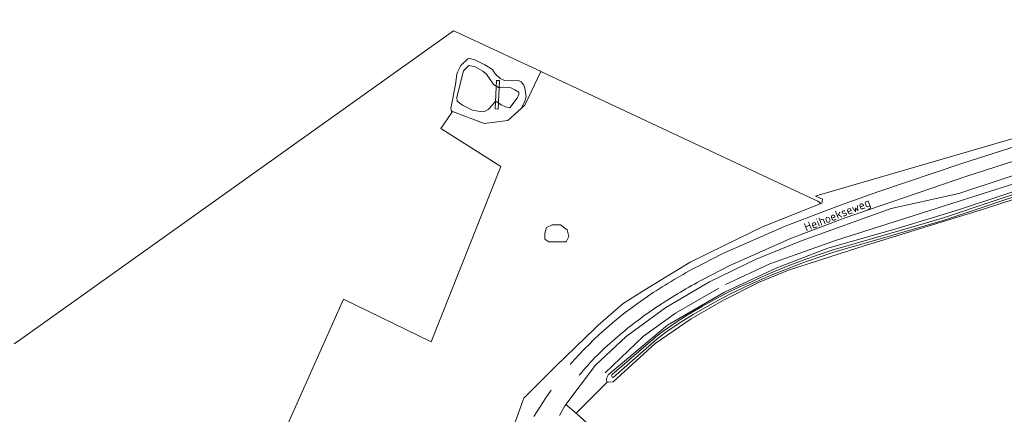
# Model space of a CAD drawing. Header units: metres. Extents: x 178952 to 185583, y 415201 to 419317.
# Tile 107 of 165: x 182994 to 183201, y 416160 to 416243. Entities that reach past the tile are written whole.
import ezdxf
from ezdxf.enums import TextEntityAlignment as Align

# ---------------------------------------------------------------- set-up
doc = ezdxf.new("R2010")
doc.units = ezdxf.units.M
for name, color, linetype, lineweight in [('B-XX-GR-BOS_LOOF-GV', 253, 'Continuous', 13), ('B-XX-GR-HAAG-G', 253, 'GR-HAAG1', 13), ('B-XX-KW-KUNSTWERK-GV', 252, 'Continuous', 18), ('B-XX-OG-TERREIN_CULTUURSCHEIDING-GV', 253, 'Continuous', 18), ('B-XX-OG-TOPOGRAFIE-T18', 253, 'Continuous', 18), ('B-XX-OG-WATER-GV', 253, 'Continuous', 18), ('B-XX-OG-WATER_SLOOT-GV', 253, 'Continuous', 18), ('B-XX-OG-WEG-GV', 253, 'Continuous', 18), ('B-XX-VH-VERHARDING_ASFALT-GV', 251, 'Continuous', 18)]:
    doc.layers.add(name, color=color, linetype=linetype, lineweight=lineweight)
doc.styles.add('NLCS-ISO-M-T18', font='NLCS-ISO.ttf', dxfattribs={"height": 1.8})
doc.linetypes.add('GR-HAAG1', pattern='A,6,[176,NLCS.SHX,S=0.125,R=0,X=0,Y=0],-2', length=8)

msp = doc.modelspace()

# ---------------------------------------------------------------- linework, layer by layer
at = {"layer": 'B-XX-GR-BOS_LOOF-GV'}
msp.add_lwpolyline([(183043.58, 416142.321), (183062.078, 416183.788), (183080.454, 416174.842), (183095.082, 416211.716), (183082.509, 416219.695), (183084.787, 416223.112), (183084.595, 416223.998), (183085.597, 416228.978), (183085.816, 416231.118), (183085.962, 416231.572), (183086.701, 416232.935), (183088.161, 416234.395), (183088.492, 416234.459), (183089.489, 416234.198), (183091.729, 416233.107), (183093.335, 416232.1), (183093.886, 416231.232), (183094.981, 416230.25), (183095.889, 416229.807), (183098.689, 416229.867), (183099.355, 416229.542), (183099.905, 416228.825), (183100.122, 416228.195), (183100.442, 416226.391), (183100.033, 416225.242), (183099.37, 416223.94), (183100.16, 416224.651), (183103.467, 416231.739), (183103.39, 416231.775), (183098.128, 416234.226), (183094.265, 416236.026), (183093.654, 416236.311), (183086.377, 416239.701), (183085.174, 416240.257), (182994.189, 416175.367), (182992.909, 416174.454)], dxfattribs=at)
at = {"layer": 'B-XX-GR-HAAG-G', "ltscale": 0.2, "flags": 128}
for points in [[(183142.311, 416186.932), (183151.581, 416191.283), (183165.387, 416196.142), (183211.177, 416210.733), (183234.065, 416218.675), (183251.705, 416225.384), (183261.825, 416230.894), (183279.757, 416242.609)], [(183117.004, 416168.299), (183125.06, 416176.03), (183131.766, 416180.843), (183140.911, 416186.113)]]:
    msp.add_lwpolyline(points, dxfattribs=at)
at = {"layer": 'B-XX-KW-KUNSTWERK-GV'}
msp.add_lwpolyline([(183094.786, 416229.817), (183094.179, 416229.845), (183093.906, 416223.821), (183094.512, 416223.793)], close=True, dxfattribs=at)
at = {"layer": 'B-XX-OG-TERREIN_CULTUURSCHEIDING-GV'}
for points in [[(182992.909, 416174.454), (182994.189, 416175.367), (183085.174, 416240.257), (183086.377, 416239.701), (183093.654, 416236.311), (183094.265, 416236.026), (183098.128, 416234.226), (183103.39, 416231.775), (183103.467, 416231.739), (183160.138, 416205.129), (183161.663, 416204.413), (183162.275, 416203.968), (183162.505, 416204.031), (183162.664, 416204.824), (183161.189, 416205.5), (183161.789, 416205.711), (183198.844, 416216.475), (183220.81, 416222.857)], [(183097.649, 416156.733), (183099.703, 416162.428), (183099.905, 416162.989), (183102.298, 416165.369), (183106.731, 416169.776), (183114.768, 416177.593), (183115.557, 416178.361), (183120.751, 416182.872), (183122.136, 416183.75), (183124.76, 416185.414), (183134.876, 416191.573), (183141.978, 416195.08), (183150.355, 416199.143), (183150.549, 416199.236), (183150.608, 416199.265), (183162.275, 416203.968), (183161.663, 416204.413), (183160.138, 416205.129), (183103.467, 416231.739), (183100.16, 416224.651), (183099.37, 416223.94), (183096.533, 416221.387), (183091.576, 416220.783), (183084.927, 416223.322), (183084.787, 416223.112), (183082.509, 416219.695), (183095.082, 416211.716), (183080.454, 416174.842), (183062.078, 416183.788), (183043.58, 416142.321)], [(183211.375, 416212.718), (183191.296, 416206.062), (183177.078, 416202.906), (183158.375, 416196.156), (183148.703, 416192.218), (183138.937, 416187.468), (183129.75, 416182.093), (183121.421, 416175.937), (183114.968, 416169.937), (183108.762, 416161.692), (183110.92, 416159.818), (183117.481, 416166.422), (183117.339, 416166.491), (183117.25, 416166.749), (183117.33, 416167.353), (183117.612, 416167.931), (183130.124, 416178.353), (183142.098, 416185.32), (183153.027, 416190.436), (183163.737, 416194.514), (183178.355, 416198.691), (183191.395, 416202.707), (183226.75, 416214.373)], [(183224.819, 416212.024), (183196.913, 416202.879), (183170.089, 416194.637), (183155.476, 416189.886), (183149.235, 416187.349), (183141.828, 416183.592), (183135.056, 416179.669), (183127.52, 416174.474), (183118.662, 416166.418), (183117.628, 416166.35), (183117.481, 416166.422), (183110.92, 416159.818), (183129.718, 416142.662)]]:
    msp.add_lwpolyline(points, dxfattribs=at)
for points in [[(183109.014, 416198.4), (183107.592, 416199.434), (183105.868, 416199.477), (183104.705, 416198.917), (183104.317, 416197.668), (183104.361, 416196.461), (183105.179, 416195.901), (183108.841, 416195.858), (183109.358, 416196.978)], [(183104.317, 416197.668), (183104.705, 416198.917), (183105.868, 416199.477), (183107.592, 416199.434), (183109.014, 416198.4), (183109.358, 416196.978), (183108.841, 416195.858), (183105.179, 416195.901), (183104.361, 416196.461)]]:
    msp.add_lwpolyline(points, close=True, dxfattribs=at)
at = {"layer": 'B-XX-OG-WATER-GV', "flags": 128}
msp.add_lwpolyline([(183098.896, 416227.369), (183098.017, 416227.872), (183097.17, 416228.285), (183095.662, 416228.42), (183094.941, 416228.322), (183094.579, 416228.348), (183093.519, 416228.94), (183092.05, 416231.153), (183091.32, 416231.808), (183090.321, 416232.37), (183089.715, 416232.665), (183088.357, 416232.952), (183087.224, 416231.856), (183085.866, 416226.3), (183085.905, 416225.457), (183087.058, 416224.596), (183089.117, 416223.593), (183090.776, 416223.309), (183091.77, 416223.35), (183092.459, 416223.688), (183093.441, 416224.783), (183093.797, 416225.358), (183094.188, 416225.393), (183095.189, 416224.68), (183096.037, 416224.267), (183096.973, 416224.036), (183098.517, 416226.13), (183098.901, 416226.917)], close=True, dxfattribs=at)
msp.add_lwpolyline([(183208.953, 416207.911), (183187.85, 416200.849), (183171.28, 416196.027), (183168.068, 416195.14), (183164.878, 416194.176), (183161.712, 416193.135), (183158.572, 416192.019), (183155.46, 416190.828), (183152.377, 416189.563), (183149.325, 416188.223), (183147.723, 416187.485), (183145.099, 416186.309), (183142.508, 416185.06), (183139.953, 416183.74), (183137.436, 416182.349), (183134.958, 416180.889), (183134.795, 416180.79), (183132.362, 416179.257), (183131.661, 416178.797), (183129.375, 416177.241), (183127.672, 416175.896), (183127.219, 416175.504), (183126.129, 416174.562), (183118.484, 416167.955), (183118.379, 416167.846), (183118.338, 416167.695), (183118.375, 416167.543), (183118.481, 416167.428), (183118.618, 416167.381), (183118.773, 416167.404), (183127.876, 416175.398), (183129.673, 416176.814), (183130.436, 416177.339), (183132.929, 416178.992), (183135.466, 416180.577), (183138.044, 416182.093), (183140.662, 416183.541), (183143.317, 416184.918), (183146.009, 416186.223), (183147.908, 416187.091), (183148.728, 416187.463), (183151.885, 416188.84), (183155.074, 416190.144), (183158.292, 416191.373), (183161.537, 416192.528), (183164.809, 416193.607), (183168.105, 416194.609), (183171.423, 416195.535), (183188.002, 416200.36), (183209.116, 416207.426)], dxfattribs=at)
at = {"layer": 'B-XX-OG-WATER_SLOOT-GV'}
for points in [[(183100.122, 416228.195), (183099.905, 416228.825), (183099.355, 416229.542), (183098.689, 416229.867), (183095.889, 416229.807), (183094.981, 416230.25), (183093.886, 416231.232), (183093.335, 416232.1), (183091.729, 416233.107), (183089.489, 416234.198), (183088.492, 416234.459), (183088.161, 416234.395), (183086.701, 416232.935), (183085.962, 416231.572), (183085.816, 416231.118), (183085.597, 416228.978), (183084.595, 416223.998), (183084.787, 416223.112), (183084.927, 416223.322), (183091.576, 416220.783), (183096.533, 416221.387), (183099.37, 416223.94), (183100.033, 416225.242), (183100.442, 416226.391)], [(183096.973, 416224.036), (183096.037, 416224.267), (183095.189, 416224.68), (183094.188, 416225.393), (183093.797, 416225.358), (183093.441, 416224.783), (183092.459, 416223.688), (183091.77, 416223.35), (183090.776, 416223.309), (183089.117, 416223.593), (183087.058, 416224.596), (183085.905, 416225.457), (183085.866, 416226.3), (183087.224, 416231.856), (183088.357, 416232.952), (183089.715, 416232.665), (183090.321, 416232.37), (183091.32, 416231.808), (183092.05, 416231.153), (183093.519, 416228.94), (183094.579, 416228.348), (183094.941, 416228.322), (183095.662, 416228.42), (183097.17, 416228.285), (183098.017, 416227.872), (183098.896, 416227.369), (183098.901, 416226.917), (183098.517, 416226.13)]]:
    msp.add_lwpolyline(points, close=True, dxfattribs=at)
for points in [[(183226.75, 416214.373), (183191.395, 416202.707), (183178.355, 416198.691), (183163.737, 416194.514), (183153.027, 416190.436), (183142.098, 416185.32), (183130.124, 416178.353), (183117.612, 416167.931), (183117.33, 416167.353), (183117.25, 416166.749), (183117.339, 416166.491), (183117.481, 416166.422), (183117.628, 416166.35), (183118.662, 416166.418), (183127.52, 416174.474), (183135.056, 416179.669), (183141.828, 416183.592), (183149.235, 416187.349), (183155.476, 416189.886), (183170.089, 416194.637), (183196.913, 416202.879), (183224.819, 416212.024)], [(183209.116, 416207.426), (183188.002, 416200.36), (183171.423, 416195.535), (183168.105, 416194.609), (183164.809, 416193.607), (183161.537, 416192.528), (183158.292, 416191.373), (183155.074, 416190.144), (183151.885, 416188.84), (183148.728, 416187.463), (183147.908, 416187.091), (183146.009, 416186.223), (183143.317, 416184.918), (183140.662, 416183.541), (183138.044, 416182.093), (183135.466, 416180.577), (183132.929, 416178.992), (183130.436, 416177.339), (183129.673, 416176.814), (183127.876, 416175.398), (183118.773, 416167.404), (183118.618, 416167.381), (183118.481, 416167.428), (183118.375, 416167.543), (183118.338, 416167.695), (183118.379, 416167.846), (183118.484, 416167.955), (183126.129, 416174.562), (183127.219, 416175.504), (183127.672, 416175.896), (183129.375, 416177.241), (183131.661, 416178.797), (183132.362, 416179.257), (183134.795, 416180.79), (183134.958, 416180.889), (183137.436, 416182.349), (183139.953, 416183.74), (183142.508, 416185.06), (183145.099, 416186.309), (183147.723, 416187.485), (183149.325, 416188.223), (183152.377, 416189.563), (183155.46, 416190.828), (183158.572, 416192.019), (183161.712, 416193.135), (183164.878, 416194.176), (183168.068, 416195.14), (183171.28, 416196.027), (183187.85, 416200.849), (183208.953, 416207.911)]]:
    msp.add_lwpolyline(points, dxfattribs=at)
at = {"layer": 'B-XX-OG-WEG-GV'}
for points in [[(183220.81, 416222.857), (183198.844, 416216.475), (183161.789, 416205.711), (183161.189, 416205.5), (183162.664, 416204.824), (183162.505, 416204.031), (183162.275, 416203.968), (183150.608, 416199.265), (183150.549, 416199.236), (183150.355, 416199.143), (183141.978, 416195.08), (183134.876, 416191.573), (183124.76, 416185.414), (183122.136, 416183.75), (183120.751, 416182.872), (183115.557, 416178.361), (183114.768, 416177.593), (183106.731, 416169.776), (183102.298, 416165.369), (183099.905, 416162.989), (183099.703, 416162.428), (183097.649, 416156.733)], [(183154.79, 416199.192), (183166.201, 416203.501), (183174.292, 416206.411), (183192.112, 416212.39), (183219.551, 416221.182)], [(183220.41, 416218.491), (183192.971, 416209.692), (183167.202, 416200.852), (183155.791, 416196.541), (183143.081, 416190.801), (183137.532, 416187.971)], [(183107.427, 416159.369), (183108.546, 416161.406), (183108.762, 416161.692), (183114.968, 416169.937), (183121.421, 416175.937), (183129.75, 416182.093), (183138.937, 416187.468), (183148.703, 416192.218), (183158.375, 416196.156), (183177.078, 416202.906), (183191.296, 416206.062), (183211.375, 416212.718)], [(183137.258, 416191.129), (183141.751, 416193.411), (183154.79, 416199.192)], [(183102.055, 416159.111), (183103.258, 416161.102), (183104.529, 416163.051), (183105.689, 416164.709)]]:
    msp.add_lwpolyline(points, dxfattribs=at)
for points in [[(183127.108, 416185.188, -0.0288885), (183137.258, 416191.129)], [(183137.532, 416187.971, 0.0269013), (183128.234, 416182.403)], [(183109.65, 416170.099, -0.0684261), (183127.108, 416185.188)], [(183128.234, 416182.403, 0.0367337), (183119.582, 416175.863)], [(183119.582, 416175.863, 0.0507739), (183111.552, 416167.802)]]:
    msp.add_lwpolyline(points, format="xyb", dxfattribs=at)
at = {"layer": 'B-XX-VH-VERHARDING_ASFALT-GV'}
for points in [[(183219.551, 416221.182), (183192.112, 416212.39), (183174.292, 416206.411), (183166.201, 416203.501), (183154.79, 416199.192), (183141.751, 416193.411), (183137.258, 416191.129)], [(183137.532, 416187.971), (183143.081, 416190.801), (183155.791, 416196.541), (183167.202, 416200.852), (183192.971, 416209.692), (183220.41, 416218.491)]]:
    msp.add_lwpolyline(points, dxfattribs=at)
for points in [[(183137.258, 416191.129, 0.0288885), (183127.108, 416185.188)], [(183128.234, 416182.403, -0.0269013), (183137.532, 416187.971)], [(183127.108, 416185.188, 0.0684261), (183109.65, 416170.099)], [(183119.582, 416175.863, -0.0367337), (183128.234, 416182.403)], [(183111.552, 416167.802, -0.0507739), (183119.582, 416175.863)]]:
    msp.add_lwpolyline(points, format="xyb", dxfattribs=at)

# ---------------------------------------------------------------- texts
at = {"layer": 'B-XX-OG-TOPOGRAFIE-T18', "style": 'NLCS-ISO-M-T18'}
msp.add_text('Heihoekseweg', height=1.8, rotation=21.7, dxfattribs=at).set_placement((183165.743, 416201.575), align=Align.MIDDLE_CENTER)

doc.saveas('drawing.dxf')
